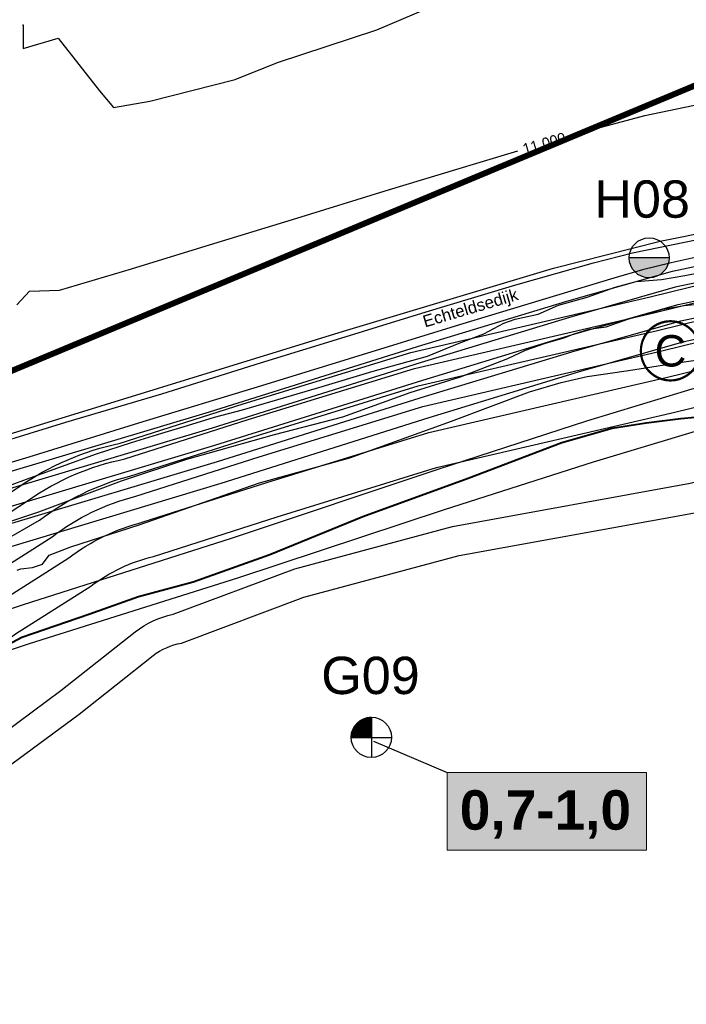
# Model space of a CAD drawing. Extents: x 158343 to 162498, y 431347 to 434500.
# Tile 101 of 220: x 159560 to 159671, y 433753 to 433918. Entities that reach past the tile are written whole.
import ezdxf
from ezdxf.enums import TextEntityAlignment as Align

# ---------------------------------------------------------------- set-up
doc = ezdxf.new("R2010")
doc.units = 0
doc.header["$LTSCALE"] = 10
doc.header["$MEASUREMENT"] = 0
for name, color, linetype in [('000_arcering', 8, 'CONTINUOUS'), ('1.1-ALGEMEEN_VERKLARING', 7, 'CONTINUOUS'), ('1.1-ALGEMEEN_VERKLARING-TEKST', 7, 'CONTINUOUS'), ('bestaand 006m', 8, 'CONTINUOUS'), ('bestaand 007m', 8, 'CONTINUOUS'), ('bestaand 008m', 8, 'CONTINUOUS'), ('bestaand 009m', 8, 'CONTINUOUS'), ('bestaand 010m', 8, 'CONTINUOUS'), ('bestaand 011m', 8, 'CONTINUOUS'), ('bestaand 012m', 8, 'CONTINUOUS'), ('bestaande dijk', 8, 'CONTINUOUS'), ('BORING-MWH-ASFALT', 7, 'CONTINUOUS'), ('BORING-MWH-NEW', 7, 'CONTINUOUS'), ('def. con-hoogtelijn (index)', 8, 'CONTINUOUS'), ('KLASSE-NT-NIET TOEPASBAAR', 240, 'CONTINUOUS'), ('KWALITEIT-DIEPTE', 7, 'CONTINUOUS'), ('nieuw006m', 8, 'CONTINUOUS'), ('nieuw007m', 8, 'CONTINUOUS'), ('nieuw008m', 8, 'CONTINUOUS'), ('nieuw009m', 8, 'CONTINUOUS'), ('nieuw010m', 8, 'CONTINUOUS'), ('nieuw011m', 8, 'CONTINUOUS'), ('nieuw012m', 8, 'CONTINUOUS')]:
    doc.layers.add(name, color=color, linetype=linetype)
doc.layers.add('000_onzichtbaar', color=8, linetype='CONTINUOUS', plot=False)
doc.layers.add('MEET', color=6, linetype='CONTINUOUS', plot=False)
doc.styles.add('STANDAARD', font='arial.ttf')
doc.styles.get("Standard").update_dxf_attribs({"font": 'arial.ttf'})
doc.styles.add('Style-STANDARD', font='arial.ttf')
doc.styles.add('Style-WORKING', font='WORKING.shx')
doc.styles.add('STYLE3', font='arialbd.ttf')
doc.styles.add('TXT_Copier', font='arial.ttf')

# ---------------------------------------------------------------- blocks, each defined once
blk = doc.blocks.new('bestaande hoogtelijnen')
at = {"layer": 'def. con-hoogtelijn (index)'}
for p, q in [((-48.46, -150.49), (-40.28, -146.98)), ((-48.46, -150.49), (-40.28, -146.98)), ((-107.8, -149.61), (-107.72, -149.63)), ((-107.8, -149.61), (-107.72, -149.63)), ((-107.72, -149.63), (-107.7, -149.94)), ((-107.72, -149.63), (-107.7, -149.94)), ((-107.7, -149.94), (-107.7, -149.97)), ((-107.7, -149.94), (-107.7, -149.97)), ((-107.7, -149.97), (-107.68, -150.51)), ((-107.7, -149.97), (-107.68, -150.51)), ((-107.68, -150.93), (-107.69, -151.46)), ((-107.68, -150.93), (-107.69, -151.46)), ((-107.69, -151.46), (-107.69, -151.5)), ((-107.69, -151.46), (-107.69, -151.5)), ((-107.69, -151.5), (-107.69, -151.54)), ((-107.69, -151.5), (-107.69, -151.54)), ((-107.69, -151.54), (-107.67, -152.07)), ((-107.69, -151.54), (-107.67, -152.07)), ((-107.68, -150.51), (-107.67, -150.56)), ((-107.68, -150.51), (-107.67, -150.56)), ((-107.67, -150.88), (-107.68, -150.93)), ((-107.67, -150.88), (-107.68, -150.93)), ((-107.67, -150.56), (-107.67, -150.88)), ((-107.67, -150.56), (-107.67, -150.88)), ((-65.07, -155.94), (-48.46, -150.49)), ((-65.07, -155.94), (-48.46, -150.49)), ((-107.67, -152.49), (-107.69, -153.02)), ((-107.67, -152.49), (-107.69, -153.02)), ((-107.69, -153.02), (-107.69, -153.06)), ((-107.69, -153.02), (-107.69, -153.06)), ((-107.69, -153.06), (-107.69, -153.09)), ((-107.69, -153.06), (-107.69, -153.09)), ((-107.69, -153.09), (-107.67, -153.62)), ((-107.69, -153.09), (-107.67, -153.62)), ((-107.67, -153.62), (-101.81, -151.88)), ((-107.67, -153.62), (-101.81, -151.88)), ((-107.67, -152.07), (-107.67, -152.12)), ((-107.67, -152.07), (-107.67, -152.12)), ((-107.67, -152.12), (-107.67, -152.43)), ((-107.67, -152.12), (-107.67, -152.43)), ((-107.67, -152.43), (-107.67, -152.49)), ((-107.67, -152.43), (-107.67, -152.49)), ((-101.81, -151.88), (-94.92, -160.66)), ((-101.81, -151.88), (-94.92, -160.66)), ((-72.21, -158.8), (-65.07, -155.94)), ((-72.21, -158.8), (-65.07, -155.94)), ((-86.48, -162.43), (-72.21, -158.8)), ((-86.48, -162.43), (-72.21, -158.8)), ((-94.92, -160.66), (-92.58, -163.47)), ((-94.92, -160.66), (-92.58, -163.47)), ((-92.58, -163.47), (-86.48, -162.43)), ((-92.58, -163.47), (-86.48, -162.43)), ((-3.57, -164.81), (8.3, -162.32)), ((-3.57, -164.81), (8.3, -162.32)), ((-3.57, -164.81), (8.3, -162.32)), ((-12.71, -167.26), (-3.57, -164.81)), ((-12.71, -167.26), (-3.57, -164.81)), ((-12.71, -167.26), (-3.57, -164.81)), ((-31.68, -172.79), (-24.81, -170.76)), ((-31.68, -172.79), (-24.81, -170.76)), ((-31.68, -172.79), (-24.81, -170.76)), ((-47.04, -177.44), (-31.68, -172.79)), ((-47.04, -177.44), (-31.68, -172.79)), ((-47.04, -177.44), (-31.68, -172.79)), ((-61.86, -182.01), (-47.04, -177.44)), ((-61.86, -182.01), (-47.04, -177.44)), ((-61.86, -182.01), (-47.04, -177.44)), ((-78.5, -187.08), (-61.86, -182.01)), ((-78.5, -187.08), (-61.86, -182.01)), ((-78.5, -187.08), (-61.86, -182.01)), ((-89.55, -190.53), (-78.5, -187.08)), ((-89.55, -190.53), (-78.5, -187.08)), ((-89.55, -190.53), (-78.5, -187.08)), ((-101.59, -194.1), (-89.55, -190.53)), ((-101.59, -194.1), (-89.55, -190.53)), ((-101.59, -194.1), (-89.55, -190.53)), ((-108.77, -196.51), (-106.63, -194.22)), ((-108.77, -196.51), (-106.63, -194.22)), ((-108.77, -196.51), (-106.63, -194.22)), ((-106.63, -194.22), (-101.59, -194.1)), ((-106.63, -194.22), (-101.59, -194.1)), ((-106.63, -194.22), (-101.59, -194.1))]:
    blk.add_line(p, q, dxfattribs=at)
at = {"layer": 'def. con-hoogtelijn (index)', "style": 'Style-WORKING'}
blk.add_text('11.000', height=1.8, rotation=16.126, dxfattribs=at).set_placement((-23.7, -171.37))
blk.add_text('11.000', height=1.8, rotation=16.126, dxfattribs=at).set_placement((-23.7, -171.37))
blk.add_text('11.000', height=1.8, rotation=16.126, dxfattribs=at).set_placement((-23.7, -171.37))
blk = doc.blocks.new('BO-1M')
at = {"layer": 'BORING-MWH-NEW'}
for p, q in [((-0.258, -0.005), (-0.258, 1.321)), ((-0.246, -0.005), (-0.246, 1.323)), ((-0.233, -0.005), (-0.233, 1.325)), ((-0.221, -0.005), (-0.221, 1.328)), ((-0.218, 1.328), (0.004, 1.328)), ((-0.209, -0.005), (-0.209, 1.33)), ((-0.197, -0.005), (-0.197, 1.332)), ((-0.185, -0.005), (-0.185, 1.333)), ((-0.172, -0.005), (-0.172, 1.335)), ((-0.16, -0.005), (-0.16, 1.337)), ((-0.148, -0.005), (-0.148, 1.338)), ((-0.136, -0.005), (-0.136, 1.34)), ((-0.129, 1.34), (0.004, 1.34)), ((-0.124, -0.005), (-0.124, 1.341)), ((-0.111, -0.005), (-0.111, 1.342)), ((-0.099, -0.005), (-0.099, 1.343)), ((-0.087, -0.005), (-0.087, 1.344)), ((-0.075, -0.005), (-0.075, 1.345)), ((-0.063, -0.005), (-0.063, 1.346)), ((-0.05, -0.005), (-0.05, 1.346)), ((-0.038, -0.005), (-0.038, 1.347)), ((-0.026, -0.005), (-0.026, 1.347)), ((-0.014, -0.005), (-0.014, 1.347)), ((-0.002, -0.005), (-0.002, 1.347)), ((0.004, 1.347), (0.004, -1.336)), ((0.004, 1.342), (0.004, -1.352)), ((-1.16, -0.005), (-1.16, 0.664)), ((-1.157, 0.67), (0.004, 0.67)), ((-1.15, 0.682), (0.004, 0.682)), ((-1.148, -0.005), (-1.148, 0.685)), ((-1.143, 0.694), (0.004, 0.694)), ((-1.136, -0.005), (-1.136, 0.706)), ((-1.135, 0.706), (0.004, 0.706)), ((-1.128, 0.718), (0.004, 0.718)), ((-1.124, -0.005), (-1.124, 0.725)), ((-1.12, 0.731), (0.004, 0.731)), ((-1.112, 0.743), (0.004, 0.743)), ((-1.111, -0.005), (-1.111, 0.744)), ((-1.104, 0.755), (0.004, 0.755)), ((-1.099, -0.005), (-1.099, 0.762)), ((-1.096, 0.767), (0.004, 0.767)), ((-1.087, -0.005), (-1.087, 0.78)), ((-1.087, 0.779), (0.004, 0.779)), ((-1.079, 0.792), (0.004, 0.792)), ((-1.075, -0.005), (-1.075, 0.797)), ((-1.07, 0.804), (0.004, 0.804)), ((-1.063, -0.005), (-1.063, 0.813)), ((-1.061, 0.816), (0.004, 0.816)), ((-1.051, 0.828), (0.004, 0.828)), ((-1.05, -0.005), (-1.05, 0.829)), ((-1.042, 0.84), (0.004, 0.84)), ((-1.038, -0.005), (-1.038, 0.845)), ((-1.032, 0.853), (0.004, 0.853)), ((-1.026, -0.005), (-1.026, 0.86)), ((-1.022, 0.865), (0.004, 0.865)), ((-1.014, -0.005), (-1.014, 0.874)), ((-1.011, 0.877), (0.004, 0.877)), ((-1.002, -0.005), (-1.002, 0.888)), ((-1.001, 0.889), (0.004, 0.889)), ((-0.99, 0.901), (0.004, 0.901)), ((-0.989, -0.005), (-0.989, 0.902)), ((-0.979, 0.914), (0.004, 0.914)), ((-0.977, -0.005), (-0.977, 0.915)), ((-0.968, 0.926), (0.004, 0.926)), ((-0.965, -0.005), (-0.965, 0.929)), ((-0.956, 0.938), (0.004, 0.938)), ((-0.953, -0.005), (-0.953, 0.941)), ((-0.944, 0.95), (0.004, 0.95)), ((-0.941, -0.005), (-0.941, 0.954)), ((-0.932, 0.962), (0.004, 0.962)), ((-0.929, -0.005), (-0.929, 0.966)), ((-0.919, 0.975), (0.004, 0.975)), ((-0.916, -0.005), (-0.916, 0.977)), ((-0.906, 0.987), (0.004, 0.987)), ((-0.904, -0.005), (-0.904, 0.989)), ((-0.893, 0.999), (0.004, 0.999)), ((-0.892, -0.005), (-0.892, 1)), ((-0.88, 1.011), (0.004, 1.011)), ((-0.88, -0.005), (-0.88, 1.011)), ((-0.868, -0.005), (-0.868, 1.022)), ((-0.866, 1.023), (0.004, 1.023)), ((-0.855, -0.005), (-0.855, 1.032)), ((-0.851, 1.036), (0.004, 1.036)), ((-0.843, -0.005), (-0.843, 1.042)), ((-0.836, 1.048), (0.004, 1.048)), ((-0.831, -0.005), (-0.831, 1.052)), ((-0.821, 1.06), (0.004, 1.06)), ((-0.819, -0.005), (-0.819, 1.062)), ((-0.807, -0.005), (-0.807, 1.071)), ((-0.805, 1.072), (0.004, 1.072)), ((-0.794, -0.005), (-0.794, 1.08)), ((-0.789, 1.084), (0.004, 1.084)), ((-0.782, -0.005), (-0.782, 1.089)), ((-0.772, 1.096), (0.004, 1.096)), ((-0.77, -0.005), (-0.77, 1.098)), ((-0.758, -0.005), (-0.758, 1.107)), ((-0.755, 1.109), (0.004, 1.109)), ((-0.746, -0.005), (-0.746, 1.115)), ((-0.737, 1.121), (0.004, 1.121)), ((-0.733, -0.005), (-0.733, 1.123)), ((-0.721, -0.005), (-0.721, 1.131)), ((-0.719, 1.133), (0.004, 1.133)), ((-0.709, -0.005), (-0.709, 1.139)), ((-0.699, 1.145), (0.004, 1.145)), ((-0.697, -0.005), (-0.697, 1.147)), ((-0.685, -0.005), (-0.685, 1.154)), ((-0.679, 1.157), (0.004, 1.157)), ((-0.672, -0.005), (-0.672, 1.162)), ((-0.66, -0.005), (-0.66, 1.169)), ((-0.659, 1.17), (0.004, 1.17)), ((-0.648, -0.005), (-0.648, 1.176)), ((-0.637, 1.182), (0.004, 1.182)), ((-0.636, -0.005), (-0.636, 1.182)), ((-0.624, -0.005), (-0.624, 1.189)), ((-0.614, 1.194), (0.004, 1.194)), ((-0.611, -0.005), (-0.611, 1.195)), ((-0.599, -0.005), (-0.599, 1.202)), ((-0.59, 1.206), (0.004, 1.206)), ((-0.587, -0.005), (-0.587, 1.208)), ((-0.575, -0.005), (-0.575, 1.214)), ((-0.565, 1.218), (0.004, 1.218)), ((-0.563, -0.005), (-0.563, 1.22)), ((-0.55, -0.005), (-0.55, 1.225)), ((-0.539, 1.231), (0.004, 1.231)), ((-0.538, -0.005), (-0.538, 1.231)), ((-0.526, -0.005), (-0.526, 1.236)), ((-0.514, -0.005), (-0.514, 1.241)), ((-0.511, 1.243), (0.004, 1.243)), ((-0.502, -0.005), (-0.502, 1.247)), ((-0.489, -0.005), (-0.489, 1.251)), ((-0.48, 1.255), (0.004, 1.255)), ((-0.477, -0.005), (-0.477, 1.256)), ((-0.465, -0.005), (-0.465, 1.261)), ((-0.453, -0.005), (-0.453, 1.266)), ((-0.448, 1.267), (0.004, 1.267)), ((-0.441, -0.005), (-0.441, 1.27)), ((-0.428, -0.005), (-0.428, 1.274)), ((-0.416, -0.005), (-0.416, 1.278)), ((-0.413, 1.279), (0.004, 1.279)), ((-0.404, -0.005), (-0.404, 1.282)), ((-0.392, -0.005), (-0.392, 1.286)), ((-0.38, -0.005), (-0.38, 1.29)), ((-0.374, 1.292), (0.004, 1.292)), ((-0.368, -0.005), (-0.368, 1.294)), ((-0.355, -0.005), (-0.355, 1.297)), ((-0.343, -0.005), (-0.343, 1.3)), ((-0.331, 1.304), (0.004, 1.304)), ((-0.331, -0.005), (-0.331, 1.304)), ((-0.319, -0.005), (-0.319, 1.307)), ((-0.307, -0.005), (-0.307, 1.31)), ((-0.294, -0.005), (-0.294, 1.313)), ((-0.282, -0.005), (-0.282, 1.316)), ((-0.28, 1.316), (0.004, 1.316)), ((-0.27, -0.005), (-0.27, 1.318)), ((-1.333, 0.023), (0.004, 0.023)), ((-1.333, 0.011), (0.004, 0.011)), ((-1.332, 0.06), (0.004, 0.06)), ((-1.332, 0.048), (0.004, 0.048)), ((-1.332, 0.035), (0.004, 0.035)), ((-1.331, -0.005), (-1.331, 0.074)), ((-1.331, 0.072), (0.004, 0.072)), ((-1.33, 0.096), (0.004, 0.096)), ((-1.33, 0.084), (0.004, 0.084)), ((-1.329, 0.109), (0.004, 0.109)), ((-1.328, 0.121), (0.004, 0.121)), ((-1.327, 0.133), (0.004, 0.133)), ((-1.325, 0.145), (0.004, 0.145)), ((-1.324, 0.157), (0.004, 0.157)), ((-1.323, 0.17), (0.004, 0.17)), ((-1.321, 0.182), (0.004, 0.182)), ((-1.319, -0.005), (-1.319, 0.199)), ((-1.319, 0.194), (0.004, 0.194)), ((-1.318, 0.206), (0.004, 0.206)), ((-1.316, 0.218), (0.004, 0.218)), ((-1.314, 0.231), (0.004, 0.231)), ((-1.312, 0.243), (0.004, 0.243)), ((-1.309, 0.255), (0.004, 0.255)), ((-1.307, -0.005), (-1.307, 0.269)), ((-1.307, 0.267), (0.004, 0.267)), ((-1.305, 0.279), (0.004, 0.279)), ((-1.302, 0.292), (0.004, 0.292)), ((-1.299, 0.304), (0.004, 0.304)), ((-1.296, 0.316), (0.004, 0.316)), ((-1.294, -0.005), (-1.294, 0.324)), ((-1.293, 0.328), (0.004, 0.328)), ((-1.29, 0.34), (0.004, 0.34)), ((-1.287, 0.353), (0.004, 0.353)), ((-1.284, 0.365), (0.004, 0.365)), ((-1.282, -0.005), (-1.282, 0.371)), ((-1.28, 0.377), (0.004, 0.377)), ((-1.277, 0.389), (0.004, 0.389)), ((-1.273, 0.401), (0.004, 0.401)), ((-1.27, -0.005), (-1.27, 0.411)), ((-1.269, 0.414), (0.004, 0.414)), ((-1.265, 0.426), (0.004, 0.426)), ((-1.261, 0.438), (0.004, 0.438)), ((-1.258, -0.005), (-1.258, 0.448)), ((-1.257, 0.45), (0.004, 0.45)), ((-1.253, 0.462), (0.004, 0.462)), ((-1.248, 0.475), (0.004, 0.475)), ((-1.246, -0.005), (-1.246, 0.481)), ((-1.244, 0.487), (0.004, 0.487)), ((-1.239, 0.499), (0.004, 0.499)), ((-1.234, 0.511), (0.004, 0.511)), ((-1.233, -0.005), (-1.233, 0.512)), ((-1.229, 0.523), (0.004, 0.523)), ((-1.224, 0.535), (0.004, 0.535)), ((-1.221, -0.005), (-1.221, 0.541)), ((-1.218, 0.548), (0.004, 0.548)), ((-1.213, 0.56), (0.004, 0.56)), ((-1.209, -0.005), (-1.209, 0.569)), ((-1.207, 0.572), (0.004, 0.572)), ((-1.202, 0.584), (0.004, 0.584)), ((-1.197, -0.005), (-1.197, 0.594)), ((-1.196, 0.596), (0.004, 0.596)), ((-1.19, 0.609), (0.004, 0.609)), ((-1.185, -0.005), (-1.185, 0.619)), ((-1.183, 0.621), (0.004, 0.621)), ((-1.177, 0.633), (0.004, 0.633)), ((-1.172, -0.005), (-1.172, 0.642)), ((-1.171, 0.645), (0.004, 0.645)), ((-1.164, 0.657), (0.004, 0.657)), ((-1.334, -0.005), (1.341, -0.005)), ((-1.333, -0.001), (0.004, -0.001)), ((0.004, -0.001), (0.004, -1.328))]:
    blk.add_line(p, q, dxfattribs=at)
blk.add_circle((0, 0), 1.35, dxfattribs=at)
at = {"layer": 'BORING-MWH-NEW', "style": 'STANDAARD'}
blk.add_attdef('BNO', (-3.36, 2.898), '', height=2.5, dxfattribs=at)
blk = doc.blocks.new('BO-ASFALT')
at = {"layer": 'BORING-MWH-ASFALT', "linetype": 'Continuous'}
blk.add_hatch(color=256, dxfattribs=at).paths.add_polyline_path([(1.341, 0), (-1.341, 0, 1)])
at = {"layer": 'BORING-MWH-ASFALT'}
blk.add_line((1.341, 0), (-1.341, 0), dxfattribs=at)
at = {"layer": 'BORING-MWH-ASFALT', "linetype": 'Continuous'}
blk.add_line((1.341, 0), (-1.341, 0), dxfattribs=at)
at = {"layer": 'BORING-MWH-ASFALT'}
blk.add_circle((0, 0), 1.341, dxfattribs=at)
blk.add_attdef('BNO', (-1.355, 2.177), '', height=2.5, dxfattribs=at)

msp = doc.modelspace()

# ---------------------------------------------------------------- hatches: boundary and pattern name
at = {"layer": 'KLASSE-NT-NIET TOEPASBAAR'}
msp.add_hatch(color=256, dxfattribs=at).paths.add_polyline_path([(159631.12, 433791.56), (159664.53, 433791.56), (159664.53, 433778.56), (159631.12, 433778.56)])

# ---------------------------------------------------------------- linework, layer by layer
at = {"layer": '000_onzichtbaar', "flags": 128}
for points in [[(159633.14, 433863.46), (159637.25, 433865.02), (159640.64, 433866.82), (159642.53, 433867.51), (159646.37, 433868.32), (159649.76, 433869.82), (159654.59, 433871.2), (159659.3, 433872.88), (159662.81, 433873.78), (159667.04, 433874.14), (159670.97, 433874.8), (159675.56, 433875.7)], [(159661.55, 433867.57), (159664.85, 433868.47), (159667.28, 433869.19), (159670.82, 433869.79), (159674.72, 433870.18)], [(159558.23, 433833.7), (159562.73, 433835.23), (159576.56, 433840.39), (159587.51, 433844.05), (159602.21, 433848.19), (159613.64, 433851.16), (159624.95, 433855.21), (159633.35, 433857.82), (159641.3, 433860.88), (159644.27, 433862.29), (159647.6, 433863.49), (159650.72, 433864.36), (159652.43, 433865.05), (159654.89, 433865.8), (159657.77, 433866.22), (159661.55, 433867.57)], [(159558.23, 433833.7), (159562.73, 433835.23), (159576.56, 433840.39), (159587.51, 433844.05), (159602.21, 433848.19), (159613.64, 433851.16), (159624.95, 433855.21), (159633.35, 433857.82), (159641.3, 433860.88), (159644.27, 433862.29), (159647.6, 433863.49), (159650.72, 433864.36), (159652.43, 433865.05), (159654.89, 433865.8), (159657.77, 433866.22), (159661.55, 433867.57)], [(159555.83, 433838.89), (159560.66, 433840.69), (159572.39, 433844.92), (159578.27, 433846.81), (159583.31, 433848.4), (159587.66, 433849.66), (159592.13, 433851.07), (159596.84, 433852.33), (159609.62, 433856.05), (159618.71, 433858.78), (159627.83, 433861.3), (159633.14, 433863.46)], [(159555.83, 433838.89), (159560.66, 433840.69), (159572.39, 433844.92), (159578.27, 433846.81), (159583.31, 433848.4), (159587.66, 433849.66), (159592.13, 433851.07), (159596.84, 433852.33), (159609.62, 433856.05), (159618.71, 433858.78), (159627.83, 433861.3), (159633.14, 433863.46)], [(159559.11, 433825.46), (159559.71, 433825.69), (159561.69, 433825.87), (159563.37, 433826.47), (159564.48, 433827.96), (159568.11, 433829.36), (159579.55, 433833.03), (159599.68, 433840.1), (159614.82, 433844.25), (159631.84, 433850.43), (159644.94, 433855.35), (159650.24, 433856.89), (159654.59, 433857.91), (159661.49, 433858.89), (159669.34, 433860.11), (159676.57, 433861.2)]]:
    msp.add_lwpolyline(points, dxfattribs=at)
at = {"layer": '000_onzichtbaar', "linetype": 'Continuous', "lineweight": 40, "flags": 128}
msp.add_lwpolyline([(159555.15, 433811.7), (159559.86, 433814.2), (159571.11, 433818.07), (159579.4, 433821.06), (159588.6, 433823.52), (159601.4, 433828.1), (159617.02, 433834.43), (159634.65, 433840.87), (159650.34, 433846.84), (159658.76, 433849.22), (159664.45, 433850.13), (159670.25, 433850.86), (159675.08, 433851.3)], dxfattribs=at)
at = {"layer": '1.1-ALGEMEEN_VERKLARING', "const_width": 0.375}
msp.add_lwpolyline([(159668.54, 433867.15, -1), (159668.54, 433857.23, -1), (159668.54, 433867.15)], format="xyb", dxfattribs=at)
at = {"layer": 'bestaand 006m'}
msp.add_lwpolyline([(159202.72, 433651.68, -0.057982), (159233.33, 433664.16), (159250.01, 433670.04, 0.015108), (159289.17, 433680.65, 0.006661), (159316.42, 433690.45, 0.026737), (159359.38, 433709.42), (159391.69, 433729.02, 0.036232), (159408.51, 433739.89), (159419.89, 433748.79), (159436.68, 433758.02), (159455.47, 433765.64), (159473.19, 433770.05), (159490.8, 433775.78), (159504.75, 433782.87), (159508.38, 433785.25), (159523.84, 433796.42, -0.069995), (159542.03, 433806.86), (159561.15, 433813.17), (159596.05, 433824.18), (159630.71, 433835.6), (159655.64, 433843.59), (159673.28, 433848.9), (159690.04, 433852.69)], format="xyb", dxfattribs=at)
at = {"layer": 'bestaand 007m'}
msp.add_lwpolyline([(159196.22, 433665.61, -0.057982), (159228.87, 433670.75), (159249.82, 433673.18, 0.014788), (159288.23, 433683.28, 0.006661), (159315.55, 433692.86, 0.062787), (159357.03, 433712.5), (159387.36, 433730.3, 0.073249), (159408.1, 433743.5), (159418.76, 433751.49), (159435.26, 433761.22), (159453.82, 433769.4), (159471.39, 433774.35), (159488.83, 433780.6), (159502.55, 433788.11), (159506.33, 433790.75), (159522.91, 433802.8, -0.069995), (159541.06, 433813.31), (159560.16, 433819.69), (159595.02, 433830.83), (159629.64, 433842.38), (159654.54, 433850.46), (159672.16, 433855.83), (159688.91, 433859.68)], format="xyb", dxfattribs=at)
at = {"layer": 'bestaand 008m'}
msp.add_lwpolyline([(159226.91, 433675.16), (159248.42, 433677.92, 0.015118), (159287.11, 433688.41, 0.006661), (159314.35, 433698.21, 0.026737), (159357.32, 433717.17), (159389.95, 433735.94, 0.00482), (159407.44, 433746.12), (159417.54, 433754.4), (159433.28, 433765.31), (159451.19, 433774.84), (159468.35, 433781.06), (159485.28, 433788.58), (159498.42, 433797.07), (159502.73, 433800.58), (159520.73, 433813.22, -0.069995), (159539.05, 433823.43), (159558.25, 433829.49), (159593.29, 433840.05), (159628.09, 433851.03), (159653.12, 433858.7), (159670.83, 433863.78), (159687.64, 433867.36)], format="xyb", dxfattribs=at)
at = {"layer": 'bestaand 009m'}
msp.add_lwpolyline([(159225.55, 433678.19), (159247.13, 433681.2, 0.015084), (159286.03, 433691.74, 0.006644), (159313.12, 433701.48, 0.026661), (159355.62, 433720.24), (159371.88, 433729.32), (159388.27, 433739.73, 0.038795), (159405.69, 433753.72), (159414.97, 433760.51), (159430.84, 433771.49), (159449.1, 433780.32), (159466.49, 433785.88), (159483.7, 433792.74), (159497.15, 433800.72), (159501.41, 433803.94), (159520.07, 433816.96, -0.069995), (159538.41, 433827.13), (159557.62, 433833.16), (159592.68, 433843.65), (159627.5, 433854.57), (159652.55, 433862.19), (159670.26, 433867.24), (159687.08, 433870.79)], format="xyb", dxfattribs=at)
at = {"layer": 'bestaand 010m'}
msp.add_lwpolyline([(159224.17, 433681.93), (159246.08, 433685.58, 0.015052), (159284.64, 433696.02, 0.006623), (159311.53, 433705.69, 0.026561), (159353.44, 433724.18), (159385.82, 433743.67, 0.084407), (159407.65, 433758.57), (159413.67, 433763.62), (159429.82, 433773.93), (159448.07, 433782.77), (159465.46, 433788.33), (159482.66, 433795.21), (159496.11, 433803.19), (159500.46, 433806.48), (159519.62, 433819.69, -0.069995), (159537.96, 433829.86), (159557.18, 433835.89), (159592.23, 433846.38), (159627.05, 433857.3), (159652.1, 433864.92), (159669.82, 433869.97), (159686.63, 433873.52)], format="xyb", dxfattribs=at)
at = {"layer": 'bestaand 011m'}
msp.add_lwpolyline([(159686.16, 433876.39), (159669.35, 433872.84), (159651.63, 433867.79), (159626.58, 433860.17), (159591.76, 433849.26), (159556.71, 433838.76), (159537.49, 433832.73, 0.069995), (159519.15, 433822.56), (159499.14, 433809.16), (159494.93, 433805.98), (159481.5, 433797.98), (159464.3, 433791.08), (159446.92, 433785.49), (159428.68, 433776.63), (159412.55, 433766.46), (159405.74, 433761.2, -0.019527), (159383.82, 433747.16), (159350.97, 433728.81, -0.026492), (159309.68, 433710.61, -0.006598), (159283.02, 433701.01, -0.015015), (159244.87, 433690.68), (159222.55, 433685.97, 0.057891)], format="xyb", dxfattribs=at)
at = {"layer": 'bestaand 012m'}
for points in [[(159408.89, 433775.04), (159423.28, 433786.58, -0.055187), (159444.48, 433796.47), (159465.83, 433803.08, 0.041657), (159484.18, 433811.36), (159495.99, 433818.47), (159513.63, 433829.95, -0.08973), (159552.47, 433846.62), (159613.74, 433865.49), (159648.93, 433876.05), (159666.81, 433880.57), (159684.84, 433884.18), (159695.53, 433886.46), (159710.45, 433891.18), (159724.59, 433898.53), (159742.33, 433909.29), (159760.2, 433920), (159772.82, 433927.05, 0.271352), (159781.34, 433942.14), (159778.21, 433967.97), (159772.41, 434009.44)], [(159484.18, 433811.36), (159495.99, 433818.47), (159513.63, 433829.95, -0.08973), (159552.47, 433846.62), (159613.74, 433865.49), (159648.93, 433876.05), (159666.81, 433880.57), (159684.84, 433884.18), (159695.53, 433886.46), (159710.45, 433891.18), (159724.59, 433898.53), (159742.33, 433909.29), (159760.2, 433920)], [(159189.62, 433679.95, -0.059375), (159221.53, 433688.49), (159244.2, 433693.54, 0.013272), (159282.1, 433703.87, 0.006583), (159308.62, 433713.41, 0.026452), (159349.56, 433731.46), (159382.33, 433749.77, 0.019448), (159403.97, 433763.62), (159411.3, 433769.28), (159427.54, 433779.44), (159445.87, 433788.12), (159463.3, 433793.53), (159480.56, 433800.26), (159494.08, 433808.12), (159498.65, 433811.51), (159518.71, 433825.28, -0.069995), (159537.05, 433835.45), (159556.26, 433841.48), (159591.31, 433851.98), (159626.14, 433862.89), (159651.18, 433870.51), (159668.9, 433875.56), (159685.72, 433879.11)]]:
    msp.add_lwpolyline(points, format="xyb", dxfattribs=at)
at = {"layer": 'bestaande dijk', "flags": 128}
for points in [[(159630.58, 433869.6), (159642.66, 433873.24), (159655.66, 433876.91), (159662.2, 433878.6), (159675.55, 433881.36), (159688.24, 433883.83), (159695.79, 433885.49)], [(159694.72, 433882.43), (159673.16, 433877.94), (159668.64, 433876.95)], [(159668.64, 433876.95), (159663.83, 433875.75), (159659.06, 433874.35)], [(159659.06, 433874.35), (159647.07, 433870.75), (159633.22, 433866.55), (159614.71, 433860.84), (159600.01, 433856.31), (159579.45, 433850.09), (159561.04, 433844.4), (159542.81, 433838.88), (159538.91, 433837.62)], [(159622.52, 433867.14), (159628.19, 433868.88), (159630.58, 433869.6)], [(159531.25, 433838.57), (159536.96, 433840.76), (159549.5, 433844.75), (159567.27, 433850.22), (159583.32, 433854.98), (159599.88, 433860.2), (159614.03, 433864.53), (159622.52, 433867.14)]]:
    msp.add_lwpolyline(points, dxfattribs=at)
at = {"layer": 'KLASSE-NT-NIET TOEPASBAAR', "color": 7, "lineweight": 5}
msp.add_lwpolyline([(159631.12, 433791.56), (159664.53, 433791.56), (159664.53, 433778.56), (159631.12, 433778.56)], close=True, dxfattribs=at)
at = {"layer": 'KWALITEIT-DIEPTE'}
msp.add_lwpolyline([(159618.8, 433796.8), (159631.12, 433791.56)], dxfattribs=at)
at = {"layer": 'MEET', "const_width": 1}
msp.add_lwpolyline([(159217.96, 434088.85), (159435.98, 434020.25), (159504.62, 433836.46), (159784.94, 433953.55), (159866.41, 433734.33), (159822.4, 433519.03), (159655.9, 433512.46), (159222.15, 433324.12), (159221.05, 433289.09), (159066.14, 433159.95), (158988.58, 433123), (158887.87, 433065.24), (158810.46, 433043.05), (158594.73, 433280.89), (158643.69, 433366.24), (158736.01, 433394.89), (158840.95, 433432.1), (158907.6, 433472.41), (158902.41, 433599.51), (159112.89, 433678.64), (159214.78, 433765.28), (159227.57, 433847.1)], close=True, dxfattribs=at)
at = {"layer": 'nieuw006m', "flags": 128}
for points in [[(159474.41, 433759.06), (159499.33, 433768.57, 0.062011), (159537.51, 433785.85), (159554.34, 433796.35), (159566.43, 433805.28), (159578.84, 433815.14, -0.104985), (159585.22, 433818.06), (159605.61, 433825.67), (159632.04, 433832.78), (159671.82, 433840.01), (159700.15, 433846.98), (159722.77, 433854.92), (159742.39, 433866.25), (159762.43, 433879.49), (159780.16, 433889.91), (159790.97, 433895.77)], [(159475.93, 433754.3), (159500.79, 433763.79, 0.062074), (159540.14, 433781.59), (159557.16, 433792.21), (159569.47, 433801.31), (159581.87, 433811.17, -0.110059), (159586.61, 433813.24), (159607.14, 433820.9), (159633.14, 433827.89), (159672.87, 433835.12), (159701.58, 433842.18), (159724.87, 433850.36), (159745.02, 433862), (159765.08, 433875.24), (159782.62, 433885.55), (159793.36, 433891.37)]]:
    msp.add_lwpolyline(points, format="xyb", dxfattribs=at)
at = {"layer": 'nieuw007m', "flags": 128}
msp.add_lwpolyline([(159470.26, 433770.75), (159496.86, 433780.51, 0.070329), (159531.38, 433796.34), (159547.3, 433806.28), (159558.84, 433814.78), (159571.42, 433822.77, -0.101033), (159581.91, 433827.76), (159602.65, 433834.38), (159629.37, 433842.64), (159669.28, 433851.89), (159696.68, 433858.64), (159717.67, 433866.01), (159736, 433876.59), (159756, 433889.8), (159774.19, 433900.49), (159785.19, 433906.45)], format="xyb", dxfattribs=at)
at = {"layer": 'nieuw008m', "flags": 128}
msp.add_lwpolyline([(159469.31, 433776.17), (159495.47, 433786.36, 0.070105), (159528.35, 433801.53), (159543.82, 433811.18), (159555.1, 433819.47), (159567.74, 433827.51, -0.099896), (159580.23, 433833.52), (159600.93, 433840.13), (159628.06, 433848.5), (159668.03, 433857.76), (159694.96, 433864.39), (159715.16, 433871.49), (159732.84, 433881.7), (159752.82, 433894.9), (159771.24, 433905.72), (159782.33, 433911.73)], format="xyb", dxfattribs=at)
at = {"layer": 'nieuw009m', "flags": 128}
msp.add_lwpolyline([(159468.59, 433780.62), (159494.5, 433790.77, 0.069755), (159526.09, 433805.42), (159541.22, 433814.85), (159552.29, 433822.98), (159564.98, 433831.06, -0.09922), (159578.96, 433837.84), (159599.64, 433844.44), (159627.07, 433852.89), (159667.09, 433862.17), (159693.68, 433868.71), (159713.27, 433875.59), (159730.48, 433885.53), (159750.44, 433898.71), (159769.02, 433909.64), (159780.19, 433915.68)], format="xyb", dxfattribs=at)
at = {"layer": 'nieuw010m', "flags": 128}
msp.add_lwpolyline([(159468.03, 433784.07), (159494.02, 433794.23, 0.067566), (159524.32, 433808.44), (159539.19, 433817.71), (159550.37, 433826.68), (159562.84, 433833.83, -0.098769), (159577.97, 433841.2), (159598.63, 433847.8), (159626.3, 433856.31), (159666.35, 433865.59), (159692.68, 433872.07), (159711.8, 433878.79), (159728.63, 433888.5), (159748.59, 433901.69), (159767.3, 433912.68), (159778.52, 433918.76)], format="xyb", dxfattribs=at)
at = {"layer": 'nieuw011m', "flags": 128}
msp.add_lwpolyline([(159467.56, 433787.04), (159493.08, 433797.13, 0.069216), (159522.82, 433811.04), (159537.45, 433820.17), (159548.5, 433829.03), (159560.99, 433837.2, -0.10076), (159577.12, 433844.08), (159597.77, 433850.67), (159625.64, 433859.24), (159665.73, 433868.53), (159691.82, 433874.95), (159710.55, 433881.53), (159727.06, 433891.06), (159747, 433904.23), (159765.83, 433915.3), (159777.09, 433921.4)], format="xyb", dxfattribs=at)
at = {"layer": 'nieuw012m', "flags": 128}
msp.add_lwpolyline([(159467.12, 433789.75), (159492.61, 433799.84, 0.06873), (159521.43, 433813.42), (159535.86, 433822.41), (159546.78, 433831.18), (159559.3, 433839.37, -0.10035), (159576.34, 433846.72), (159596.98, 433853.31), (159625.04, 433861.92), (159665.15, 433871.22), (159691.03, 433877.59), (159709.39, 433884.04), (159725.61, 433893.4), (159745.55, 433906.57), (159775.78, 433923.82)], format="xyb", dxfattribs=at)

# ---------------------------------------------------------------- block references
at = {"layer": '000_arcering'}
msp.add_blockref('bestaande hoogtelijnen', (159667.8, 434066.43), dxfattribs=at)
at = {"layer": 'BORING-MWH-ASFALT'}
ref = msp.add_blockref('BO-ASFALT', (159664.97, 433877.77), dxfattribs=dict(at, xscale=2.5, yscale=2.5, zscale=2.5))
ref.add_attrib('BNO', 'H08', (159655.78, 433884.49), dxfattribs={"height": 6.25})
at = {"layer": 'BORING-MWH-NEW', "xscale": 2.5, "yscale": 2.5, "zscale": 2.5}
msp.add_blockref('BO-1M', (159618.43, 433797.45), dxfattribs=at).add_auto_attribs({'BNO': 'G09'})

# ---------------------------------------------------------------- texts
at = {"layer": '000_onzichtbaar', "style": 'Style-STANDARD'}
msp.add_text('Echteldsedijk', height=2, rotation=16.4962, dxfattribs=at).set_placement((159627.41, 433866.09))
at = {"layer": '1.1-ALGEMEEN_VERKLARING-TEKST', "style": 'TXT_Copier'}
msp.add_text('C', height=5.25, rotation=0, dxfattribs=at).set_placement((159668.54, 433862.19), align=Align.MIDDLE_CENTER)
at = {"layer": 'KWALITEIT-DIEPTE', "color": 7, "style": 'STYLE3'}
msp.add_text('0,7-1,0', height=6.6, dxfattribs=at).set_placement((159647.59, 433781.98), align=Align.CENTER)

doc.saveas('drawing.dxf')
